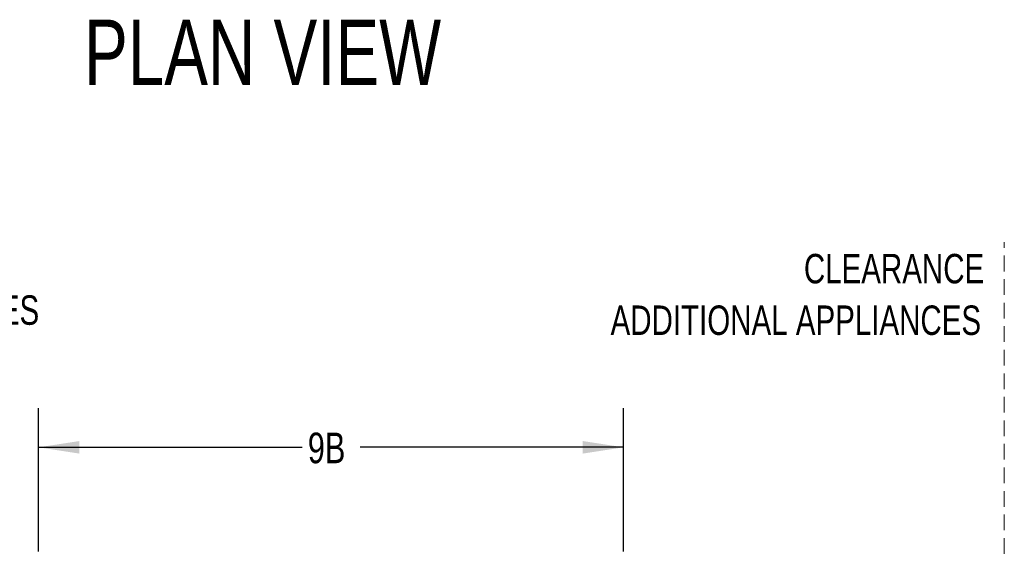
# Model space of a CAD drawing. Header units: inches. Extents: x 35 to 165, y 14 to 115.
# Tile 13 of 48: x 55 to 93, y 45 to 65. Entities that reach past the tile are written whole.
import ezdxf

# ---------------------------------------------------------------- set-up
doc = ezdxf.new("R2010")
doc.units = ezdxf.units.IN
doc.header["$LTSCALE"] = 12
doc.header["$MEASUREMENT"] = 0
doc.linetypes.add('HIDDEN', pattern=[0.075, 0.05, -0.025])
doc.layers.add('FORMAT', color=7, linetype='Continuous')
doc.styles.add('SLDTEXTSTYLE0', font='TXT', dxfattribs={"width": 0.75})
doc.dimstyles.new('SLDDIMSTYLE1', dxfattribs={"dimtxt": 1.17, "dimasz": 1.56, "dimexe": 0, "dimexo": 0.0625, "dimgap": 0.2925, "dimtad": 0, "dimtih": 1, "dimtoh": 1, "dimdec": 3, "dimrnd": 1e-09, "dimzin": 12, "dimdsep": 46, "dimlunit": 5, "dimtxsty": 'SLDTEXTSTYLE0', "dimsah": 1, "dimcen": 0.09, "dimadec": 0, "dimazin": 3, "dimtfac": 1, "dimtdec": 3, "dimtofl": 0, "dimtmove": 0, "dimatfit": 3, "dimfxl": 0, "dimfrac": 2, "dimtolj": 1, "dimtzin": 12, "dimarcsym": 0})

# ---------------------------------------------------------------- blocks, each defined once
blk = doc.blocks.new('SW_NOTE_0_2')
at = {"layer": 'FORMAT', "color": 0, "char_height": 1.125, "attachment_point": 1, "style": 'SLDTEXTSTYLE0'}
for s, insert in [('CLEARANCE', (0, 1.45)), ('ADDITIONAL APPLIANCES', (0, -0.522))]:
    blk.add_mtext(s, dxfattribs=dict(at, insert=insert))
blk = doc.blocks.new('SW_NOTE_0_3')
at = {"layer": 'FORMAT', "color": 0, "char_height": 1.125, "attachment_point": 3, "style": 'SLDTEXTSTYLE0'}
for s, insert in [('CLEARANCE', (8.613, 1.45)), ('ADDITIONAL APPLIANCES', (8.493, -0.522))]:
    blk.add_mtext(s, dxfattribs=dict(at, insert=insert))
blk = doc.blocks.new('_D_5')
at = {"layer": 'FORMAT'}
for p, q in [((56.125, 44.806), (56.125, 50.286)), ((78.5, 44.806), (78.5, 50.286)), ((56.125, 48.786), (66.203, 48.786)), ((78.5, 48.786), (68.422, 48.786))]:
    blk.add_line(p, q, dxfattribs=at)
for points in [[(56.125, 48.786), (57.685, 48.546), (57.685, 49.026)], [(78.5, 48.786), (76.94, 49.026), (76.94, 48.546)]]:
    blk.add_solid(points, dxfattribs=at)
at = {"layer": 'FORMAT', "insert": (66.423, 49.348), "char_height": 1.17, "attachment_point": 1, "style": 'SLDTEXTSTYLE0'}
blk.add_mtext('9B', dxfattribs=at)

msp = doc.modelspace()

# ---------------------------------------------------------------- linework, layer by layer
at = {"layer": 'FORMAT', "linetype": 'HIDDEN', "lineweight": 18}
msp.add_line((93.0628, 42.0141), (93.0628, 56.6289), dxfattribs=at)

# ---------------------------------------------------------------- block references
at = {"layer": 'FORMAT'}
for name, p in [('SW_NOTE_0_2', (41.9791, 55.1173)), ('SW_NOTE_0_3', (83.6814, 54.73))]:
    msp.add_blockref(name, p, dxfattribs=at)

# ---------------------------------------------------------------- texts
at = {"layer": 'FORMAT', "insert": (57.8652, 65.1348), "char_height": 2.5, "attachment_point": 1, "style": 'SLDTEXTSTYLE0'}
msp.add_mtext('PLAN VIEW', dxfattribs=at)

# ---------------------------------------------------------------- dimensions: what is measured, and where the dimension line sits
at = {"layer": 'FORMAT'}
dim = msp.add_linear_dim(base=(78.5003, 48.7857), p1=(56.1253, 44.2061), p2=(78.5003, 44.2061), angle=0, text='9B', dimstyle='SLDDIMSTYLE1', dxfattribs=at)
dim.commit()
dim.dimension.update_dxf_attribs({"geometry": '_D_5', "text_midpoint": (67.3128, 48.7857), "dimtype": 160})

doc.saveas('drawing.dxf')
